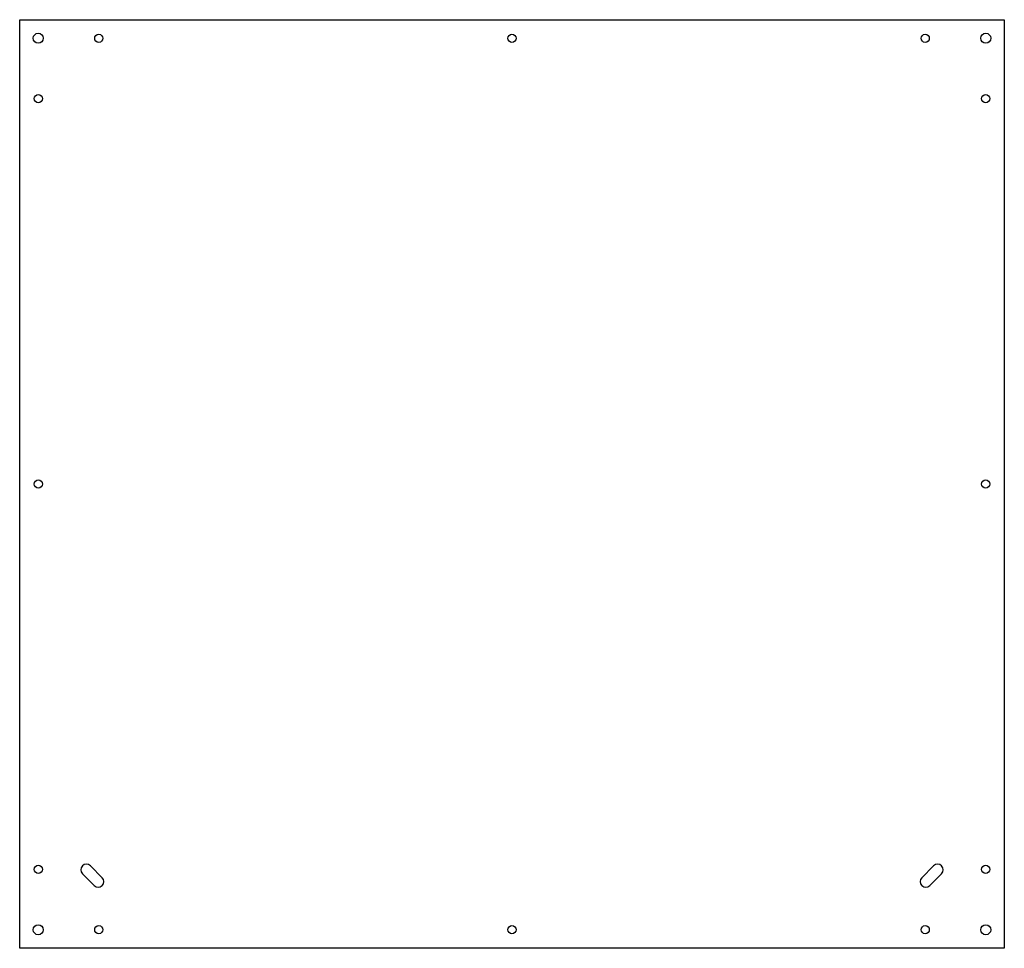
# Model space of a CAD drawing. Header units: millimetres. Extents: x -265 to 265, y -195 to 305.
import ezdxf

# ---------------------------------------------------------------- set-up
doc = ezdxf.new("R2010")
doc.units = ezdxf.units.MM
doc.layers.get('0').update_dxf_attribs({"linetype": 'CONTINUOUS'})

msp = doc.modelspace()

# ---------------------------------------------------------------- linework, layer by layer
msp.add_lwpolyline([(-265, -195), (-265, 305), (265, 305), (265, -195)], close=True)
for points in [[(-231.21, -154.85), (-224.85, -161.21, 1), (-220.6, -156.97), (-226.97, -150.6, 1)], [(224.85, -161.21), (231.21, -154.85, 1), (226.97, -150.6), (220.6, -156.97, 1)]]:
    msp.add_lwpolyline(points, format="xyb", close=True)
for centre, radius in [((-255, 295), 2.7), ((-222.44, 295), 2.2), ((0, 295), 2.2), ((222.44, 295), 2.2), ((255, 295), 2.7), ((-255, 262.5), 2.2), ((255, 262.5), 2.2), ((-255, 55), 2.2), ((255, 55), 2.2), ((-255, -152.5), 2.2), ((255, -152.5), 2.2), ((-255, -185), 2.7), ((-222.44, -185), 2.2), ((0, -185), 2.2), ((222.44, -185), 2.2), ((255, -185), 2.7)]:
    msp.add_circle(centre, radius)

doc.saveas('drawing.dxf')
